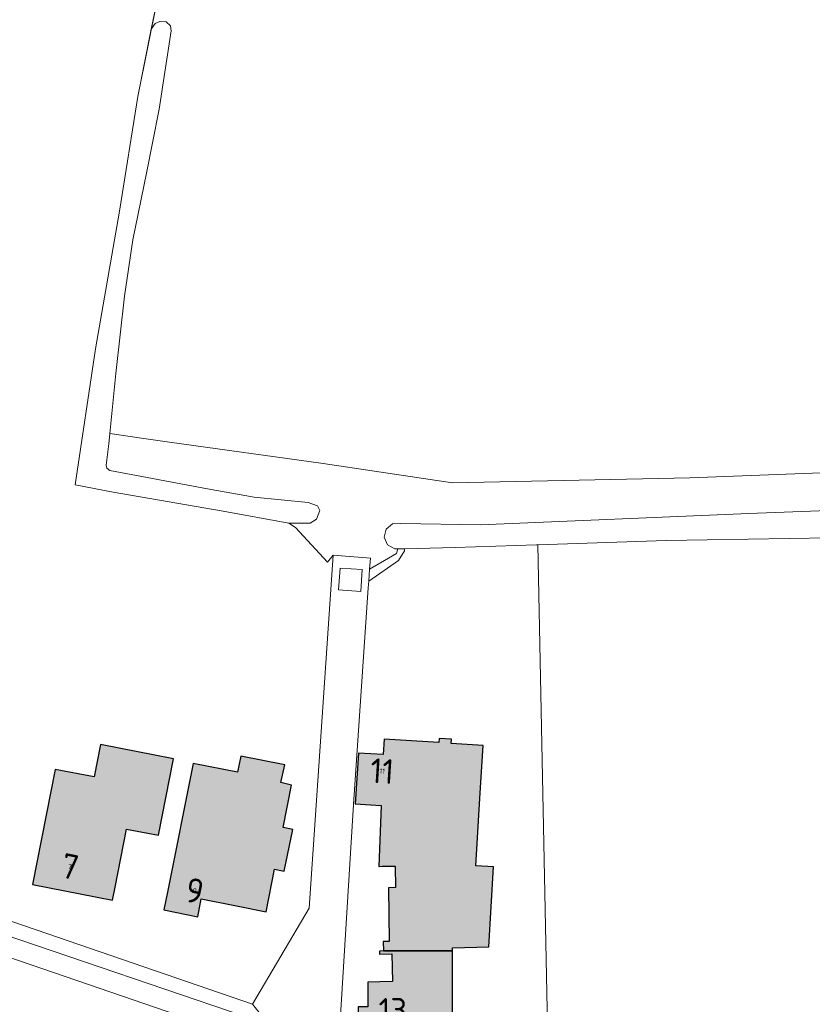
# Model space of a CAD drawing. Header units: metres. Extents: x 191562 to 192551, y 309453 to 310109.
# Tile 25 of 49: x 192203 to 192283, y 309568 to 309668. Entities that reach past the tile are written whole.
import ezdxf
from ezdxf.enums import TextEntityAlignment as Align

# ---------------------------------------------------------------- set-up
doc = ezdxf.new("R2010")
doc.units = ezdxf.units.M
for name, color, linetype, lineweight in [('B-WE-GR-GRAS-GV', 253, 'Continuous', 9), ('B-WE-GR-HAAG-G', 253, 'GR-HAAG1', 9), ('B-WE-OG-BEBOUWING-GV', 250, 'Continuous', 25), ('B-WE-OG-BEBOUWING-T18', 1, 'Continuous', 25), ('B-WE-OG-TERREIN_ERF-GV', 253, 'Continuous', 9), ('B-WE-OG-WATER_GREPPEL-GV', 253, 'Continuous', 9), ('B-WE-VH-GESLOTENVERHARDING_ASFALT-GV', 253, 'Continuous', 9), ('B-WE-VH-GESLOTENVERHARDING_BETON-GV', 253, 'Continuous', 9), ('B-WE-VH-ONVERHARD_ZAND-GV', 253, 'Continuous', 9), ('B-WE-VH-OPENVERHARDING_BETONSTRAATSTEEN-GV', 253, 'Continuous', 9), ('B-WE-VH-TEGEL-GV', 253, 'Continuous', 9), ('X-XX-AL-T25_1000', 1, 'Continuous', 25)]:
    doc.layers.add(name, color=color, linetype=linetype, lineweight=lineweight)
doc.layers.add('B-WE-OG-BEBOUWING-V', color=7, linetype='Continuous', lineweight=5, true_color=0xfff3f2)
doc.styles.add('NLCS-ISO-M200-T18', font='NLCS-ISO.ttf', dxfattribs={"height": 0.36})
doc.linetypes.add('GR-HAAG1', pattern='A,6,[176,NLCS.SHX,S=0.125,R=0,X=0,Y=0],-2', length=8)

msp = doc.modelspace()

# ---------------------------------------------------------------- hatches: boundary and pattern name
at = {"layer": 'B-WE-OG-BEBOUWING-V'}
for points in [[(192239.534, 309588.511), (192239.293, 309582.388), (192239.642, 309582.394), (192240.599, 309582.411), (192240.942, 309582.417), (192240.98, 309580.247), (192240.26, 309580.234), (192240.356, 309574.815), (192239.746, 309574.804), (192239.763, 309573.855), (192246.712, 309573.854), (192246.711, 309574.174), (192250.378, 309574.285), (192250.873, 309582.33), (192250.272, 309582.367), (192249.076, 309582.44), (192249.529, 309589.814), (192249.822, 309594.587), (192246.588, 309594.786), (192246.615, 309595.215), (192245.387, 309595.291), (192245.361, 309594.861), (192239.831, 309595.201), (192239.736, 309593.65), (192237.248, 309593.817), (192236.926, 309588.699)], [(192212.452, 309578.979), (192212.707, 309580.278), (192213.861, 309586.152), (192217.099, 309585.516), (192218.616, 309593.238), (192211.257, 309594.684), (192210.611, 309591.397), (192206.686, 309592.168), (192204.4, 309580.561)], [(192225.372, 309593.502), (192225.057, 309591.891), (192220.589, 309592.763), (192217.996, 309579.78), (192217.638, 309577.99), (192221.036, 309577.311), (192221.394, 309579.101), (192224.792, 309578.422), (192227.949, 309577.791), (192228.795, 309582.097), (192229.768, 309581.896), (192230.629, 309586.103), (192229.648, 309586.295), (192230.506, 309590.589), (192229.407, 309590.852), (192229.832, 309592.632)], [(192237.225, 309564.484), (192246.728, 309564.458), (192246.712, 309573.854), (192239.763, 309573.855), (192239.353, 309573.847), (192239.359, 309573.527), (192240.618, 309573.55), (192240.668, 309570.76), (192239.409, 309570.738), (192238.198, 309570.716), (192238.206, 309568.236), (192237.206, 309568.231)]]:
    msp.add_hatch(color=256, dxfattribs=at).paths.add_polyline_path(points)

# ---------------------------------------------------------------- linework, layer by layer
at = {"layer": 'B-WE-GR-GRAS-GV'}
msp.add_lwpolyline([(192388.747, 309622.701), (192378.298, 309622.739), (192357.404, 309622.739), (192335.685, 309622.289), (192325.004, 309621.566), (192322.306, 309623.022), (192309.906, 309623.425), (192294.457, 309622.485), (192270.637, 309621.567), (192246.716, 309621.061), (192233.687, 309623.001), (192218.185, 309625.179), (192215.365, 309625.575), (192212.187, 309626.022)], dxfattribs=at)
at = {"layer": 'B-WE-GR-HAAG-G'}
for points in [[(192215, 309660.013), (192216.942, 309669.69)], [(192213.152, 309648.45), (192215, 309660.013)], [(192210.734, 309634.579), (192213.152, 309648.45)], [(192208.676, 309620.847), (192210.734, 309634.579)], [(192212.513, 309620.129), (192208.676, 309620.847)], [(192223.606, 309618.202), (192212.513, 309620.129)], [(192230.235, 309617.007), (192223.606, 309618.202)], [(192230.883, 309616.543), (192230.235, 309617.007)], [(192234.111, 309613.055), (192230.883, 309616.543)]]:
    msp.add_lwpolyline(points, dxfattribs=at)
at = {"layer": 'B-WE-OG-BEBOUWING-GV'}
for points in [[(192239.534, 309588.511), (192239.293, 309582.388), (192239.642, 309582.394), (192240.599, 309582.411), (192240.942, 309582.417), (192240.98, 309580.247), (192240.26, 309580.234), (192240.356, 309574.815), (192239.746, 309574.804), (192239.763, 309573.855), (192246.712, 309573.854), (192246.711, 309574.174), (192250.378, 309574.285), (192250.873, 309582.33), (192250.272, 309582.367), (192249.076, 309582.44), (192249.529, 309589.814), (192249.822, 309594.587), (192246.588, 309594.786), (192246.615, 309595.215), (192245.387, 309595.291), (192245.361, 309594.861), (192239.831, 309595.201), (192239.736, 309593.65), (192237.248, 309593.817), (192236.926, 309588.699)], [(192212.452, 309578.979), (192212.707, 309580.278), (192213.861, 309586.152), (192217.099, 309585.516), (192218.616, 309593.238), (192211.257, 309594.684), (192210.611, 309591.397), (192206.686, 309592.168), (192204.4, 309580.561)], [(192225.372, 309593.502), (192225.057, 309591.891), (192220.589, 309592.763), (192217.996, 309579.78), (192217.638, 309577.99), (192221.036, 309577.311), (192221.394, 309579.101), (192224.792, 309578.422), (192227.949, 309577.791), (192228.795, 309582.097), (192229.768, 309581.896), (192230.629, 309586.103), (192229.648, 309586.295), (192230.506, 309590.589), (192229.407, 309590.852), (192229.832, 309592.632)], [(192237.225, 309564.484), (192246.728, 309564.458), (192246.712, 309573.854), (192239.763, 309573.855), (192239.353, 309573.847), (192239.359, 309573.527), (192240.618, 309573.55), (192240.668, 309570.76), (192239.409, 309570.738), (192238.198, 309570.716), (192238.206, 309568.236), (192237.206, 309568.231)]]:
    msp.add_lwpolyline(points, close=True, dxfattribs=at)
at = {"layer": 'B-WE-OG-TERREIN_ERF-GV'}
for points in [[(192215, 309660.013), (192216.365, 309666.816), (192216.942, 309669.69)], [(192241.881, 309614.21), (192241.281, 309613.233), (192238.284, 309611.146)], [(192254.814, 309476.888), (192254.905, 309477.951), (192254.948, 309478.458), (192254.898, 309481.323), (192254.765, 309492.714), (192256.268, 309492.751), (192256.392, 309561.281), (192255.334, 309614.821), (192255.188, 309614.816), (192246.982, 309614.545), (192241.901, 309614.418)], [(192234.707, 309613.773), (192234.111, 309613.055)], [(192238.239, 309610.488), (192236.75, 309588.612), (192234.858, 309558.072), (192234.052, 309546.403), (192233.383, 309534.962), (192230.352, 309511.51), (192227.827, 309490.107)], [(192238.206, 309568.236), (192238.198, 309570.716), (192239.409, 309570.738), (192240.668, 309570.76), (192240.618, 309573.55), (192239.359, 309573.527), (192239.353, 309573.847), (192239.763, 309573.855), (192239.746, 309574.804), (192240.356, 309574.815), (192240.26, 309580.234), (192240.98, 309580.247), (192240.942, 309582.417), (192240.599, 309582.411), (192239.642, 309582.394), (192239.293, 309582.388), (192239.534, 309588.511), (192236.926, 309588.699), (192237.248, 309593.817), (192239.736, 309593.65), (192239.831, 309595.201), (192245.361, 309594.861), (192245.387, 309595.291), (192246.615, 309595.215), (192246.588, 309594.786), (192249.822, 309594.587), (192249.529, 309589.814), (192249.076, 309582.44), (192250.272, 309582.367), (192250.873, 309582.33), (192250.378, 309574.285), (192246.711, 309574.174), (192246.712, 309573.854), (192246.728, 309564.458)]]:
    msp.add_lwpolyline(points, dxfattribs=at)
for points in [[(192212.452, 309578.979), (192204.4, 309580.561), (192206.686, 309592.168), (192210.611, 309591.397), (192211.257, 309594.684), (192218.616, 309593.238), (192217.099, 309585.516), (192213.861, 309586.152), (192212.707, 309580.278)], [(192225.372, 309593.502), (192229.832, 309592.632), (192229.407, 309590.852), (192230.506, 309590.589), (192229.648, 309586.295), (192230.629, 309586.103), (192229.768, 309581.896), (192228.795, 309582.097), (192227.949, 309577.791), (192224.792, 309578.422), (192221.394, 309579.101), (192221.036, 309577.311), (192217.638, 309577.99), (192217.996, 309579.78), (192220.589, 309592.763), (192225.057, 309591.891)]]:
    msp.add_lwpolyline(points, close=True, dxfattribs=at)
at = {"layer": 'B-WE-OG-WATER_GREPPEL-GV'}
for points in [[(192230.235, 309617.007), (192232.374, 309616.998), (192233.022, 309617.399), (192233.351, 309618.265), (192233.1, 309618.747), (192232.184, 309619.077), (192226.726, 309619.608), (192222.015, 309620.441), (192212.194, 309622.306), (192211.877, 309622.538), (192211.809, 309622.837), (192212.085, 309625.001), (192212.187, 309626.022), (192212.255, 309626.697), (192212.794, 309632.09), (192213.667, 309639.895), (192214.514, 309645.571), (192215.89, 309652.28), (192217.15, 309658.755), (192218.359, 309666.648), (192218.299, 309667.133), (192217.871, 309667.54), (192217.22, 309667.581), (192216.741, 309667.367), (192216.365, 309666.816)], [(192255.334, 309614.821), (192268.251, 309615.248), (192284.806, 309615.518), (192299.09, 309615.751), (192311.031, 309616.549), (192311.931, 309616.951), (192312.336, 309617.848), (192312.043, 309618.789), (192311.199, 309619.297), (192276.589, 309617.974), (192249.538, 309616.815), (192241.513, 309616.947), (192240.677, 309616.915), (192240.029, 309616.385), (192239.832, 309615.571), (192240.166, 309614.804), (192240.895, 309614.393), (192241.199, 309614.401)]]:
    msp.add_lwpolyline(points, dxfattribs=at)
at = {"layer": 'B-WE-VH-GESLOTENVERHARDING_ASFALT-GV'}
for points in [[(192238.239, 309610.488), (192238.284, 309611.146), (192238.367, 309612.35), (192238.445, 309613.458), (192234.707, 309613.773), (192232.267, 309578.156), (192226.561, 309568.475), (192234.858, 309558.072)], [(192237.624, 309612.307), (192237.474, 309610.106), (192235.245, 309610.258), (192235.394, 309612.459)]]:
    msp.add_lwpolyline(points, dxfattribs=at)
at = {"layer": 'B-WE-VH-GESLOTENVERHARDING_BETON-GV'}
msp.add_lwpolyline([(192237.624, 309612.307), (192235.394, 309612.459)], dxfattribs=at)
at = {"layer": 'B-WE-VH-ONVERHARD_ZAND-GV'}
msp.add_lwpolyline([(192241.881, 309614.21), (192241.901, 309614.418), (192241.199, 309614.401), (192241.187, 309614.296), (192241.094, 309613.924), (192239.857, 309613.244), (192238.367, 309612.35)], dxfattribs=at)
at = {"layer": 'B-WE-VH-OPENVERHARDING_BETONSTRAATSTEEN-GV'}
for points in [[(192225.812, 309567.261), (192201.541, 309575.516), (192199.053, 309574.241)], [(192199.625, 309574.045), (192222.568, 309566.185)]]:
    msp.add_lwpolyline(points, dxfattribs=at)
at = {"layer": 'B-WE-VH-TEGEL-GV'}
msp.add_lwpolyline([(192226.561, 309568.475), (192201.444, 309577.115)], dxfattribs=at)

# ---------------------------------------------------------------- texts
at = {"layer": 'B-WE-OG-BEBOUWING-T18', "style": 'NLCS-ISO-M200-T18'}
for s, rotation, p in [('11', 356.4, (192239.639, 309591.991)), ('7', 348.9, (192208.164, 309582.369)), ('9', 348.7, (192220.737, 309579.921))]:
    msp.add_text(s, height=0.5, rotation=rotation, dxfattribs=at).set_placement(p, align=Align.MIDDLE)
at = {"layer": 'X-XX-AL-T25_1000', "style": 'NLCS-ISO-M200-T18'}
for s, rotation, p in [('11', 356.4, (192239.639, 309591.991)), ('7', 348.9, (192208.164, 309582.369)), ('9', 348.7, (192220.737, 309579.921)), ('13', 0.2, (192240.707, 309567.863))]:
    msp.add_text(s, height=2.5, rotation=rotation, dxfattribs=at).set_placement(p, align=Align.MIDDLE)

doc.saveas('drawing.dxf')
